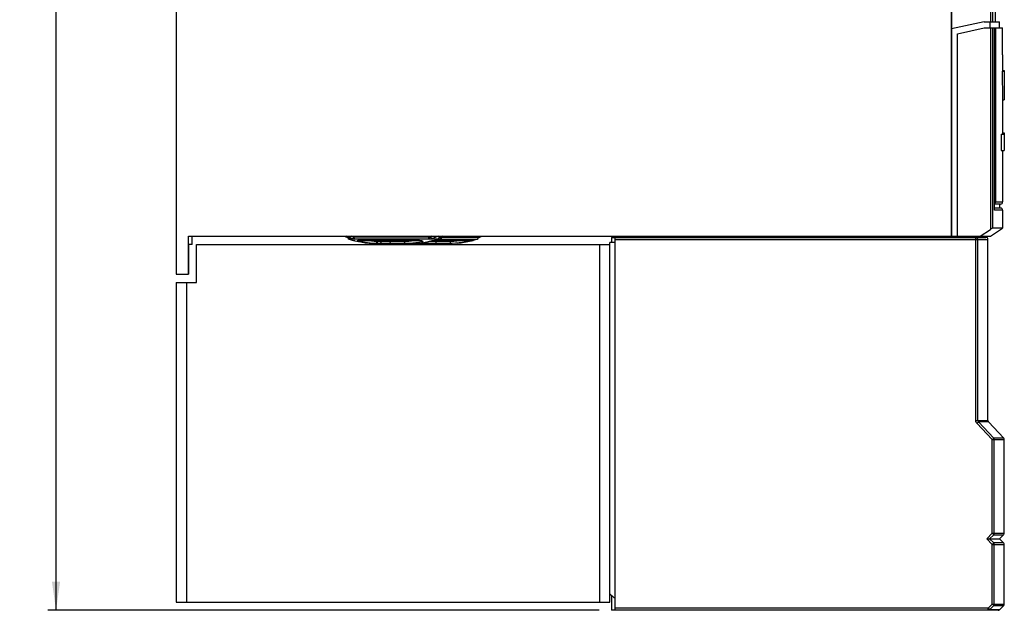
# Model space of a CAD drawing. Extents: x 0 to 594, y 0 to 420.
# Tile 10 of 26: x 218 to 338, y 167 to 239. Entities that reach past the tile are written whole.
import ezdxf

# ---------------------------------------------------------------- set-up
doc = ezdxf.new("R2010")
doc.units = 0
doc.header["$LTSCALE"] = 32.67
doc.layers.get('0').update_dxf_attribs({"linetype": 'CONTINUOUS'})
doc.styles.get("Standard").update_dxf_attribs({"font": 'txt', "width": 0.8})
doc.dimstyles.get("Standard").update_dxf_attribs({"dimtxt": 2.5, "dimasz": 2.5, "dimexe": 1.25, "dimexo": 0.625, "dimtad": 1, "dimcen": 2.5, "dimazin": 3, "dimtfac": 1, "dimtmove": 0, "dimatfit": 3})

# ---------------------------------------------------------------- blocks, each defined once
blk = doc.blocks.new('_FILLED')
at = {"color": 0, "linetype": 'BYBLOCK'}
blk.add_solid([(0, 0), (-1, 0.143), (-1, -0.143)], dxfattribs=at)
blk = doc.blocks.new('*D13')
at = {"color": 2, "linetype": 'CONTINUOUS'}
for p, q in [((235.55, 321.04), (221.39, 321.04)), ((222.39, 321.04), (222.39, 244.04)), ((222.39, 167.04), (222.39, 244.04)), ((288.78, 167.04), (221.39, 167.04))]:
    blk.add_line(p, q, dxfattribs=at)
at = {"color": 2, "linetype": 'CONTINUOUS', "xscale": 3.5, "yscale": 3.5, "zscale": 3.5}
for p, rotation in [((222.39, 321.04), 90), ((222.39, 167.04), 270)]:
    blk.add_blockref('_FILLED', p, dxfattribs=dict(at, rotation=rotation))
at = {"color": 5, "linetype": 'CONTINUOUS', "width": 0.8}
blk.add_text('308', height=3.5, rotation=90, dxfattribs=at).set_placement((221.51, 247.8))

msp = doc.modelspace()

# ---------------------------------------------------------------- linework, layer by layer
at = {"color": 7, "linetype": 'CONTINUOUS'}
for p, q in [((237.095, 308.165), (237.095, 208.165)), ((337.177, 303.04), (337.177, 239.04)), ((331.845, 275.741), (331.845, 212.79)), ((335.845, 239.04), (331.845, 238.163)), ((332.595, 237.578), (335.845, 238.29)), ((335.845, 239.04), (337.695, 239.04)), ((335.845, 238.29), (338.057, 238.29)), ((336.555, 238.29), (336.555, 239.04)), ((337.115, 216.02), (337.115, 238.29)), ((337.695, 238.29), (337.695, 239.04)), ((332.595, 212.79), (332.595, 237.578)), ((338.081, 235.646), (338.067, 236.544)), ((338.095, 234.982), (338.081, 235.646)), ((338.095, 234.982), (338.095, 232.99)), ((338.052, 232.99), (338.295, 232.99)), ((338.052, 232.99), (338.071, 229.49)), ((338.095, 233.064), (338.295, 233.064)), ((338.295, 233.064), (338.295, 229.49)), ((338.071, 229.49), (338.295, 229.49)), ((338.095, 229.49), (338.095, 225.29)), ((337.928, 225.29), (337.907, 223.29)), ((337.928, 225.29), (338.295, 225.29)), ((338.095, 225.44), (338.295, 225.44)), ((338.295, 225.44), (338.295, 223.29)), ((337.907, 223.29), (338.295, 223.29)), ((337.975, 223.29), (337.976, 223.277)), ((337.976, 223.277), (337.979, 223.271)), ((337.979, 223.271), (338.295, 223.271)), ((338.016, 223.279), (338.019, 223.27)), ((338.095, 223.271), (338.095, 216.991)), ((338.295, 223.281), (338.295, 223.271)), ((337.845, 216.741), (337.115, 216.741)), ((337.694, 216.741), (337.694, 216.241)), ((337.115, 216.02), (337.113, 215.991)), ((337.845, 216.241), (337.115, 216.241)), ((338.095, 215.991), (338.095, 213.791)), ((335.326, 212.79), (336.606, 213.64)), ((336.595, 212.79), (338.095, 213.791)), ((338.095, 213.791), (336.863, 213.791)), ((238.595, 208.165), (238.595, 212.79)), ((238.595, 212.79), (336.595, 212.79)), ((239.045, 211.79), (239.045, 212.79)), ((257.645, 212.79), (257.735, 212.753)), ((258.383, 212.485), (258.383, 212.485)), ((258.383, 212.484), (258.387, 212.482)), ((258.731, 212.283), (258.795, 212.274)), ((258.834, 212.274), (258.801, 212.274)), ((258.909, 212.256), (259.359, 212.158)), ((266.8, 212.274), (259.274, 212.274)), ((259.359, 212.158), (259.633, 212.099)), ((260.657, 211.951), (260.716, 211.947)), ((260.711, 211.947), (261.446, 211.916)), ((261.495, 211.916), (261.445, 211.916)), ((261.453, 211.918), (261.54, 211.917)), ((270.549, 211.915), (261.495, 211.916)), ((265.97, 211.915), (266.038, 211.916)), ((266.04, 211.916), (266.787, 211.951)), ((266.787, 211.951), (267.575, 212.065)), ((266.8, 212.274), (266.892, 212.272)), ((267.575, 212.065), (268.177, 212.214)), ((268.177, 212.214), (268.233, 212.229)), ((268.233, 212.229), (268.309, 212.244)), ((273.289, 212.274), (268.638, 212.274)), ((269.336, 212.657), (269.344, 212.661)), ((269.344, 212.661), (269.648, 212.79)), ((270.826, 211.92), (270.462, 211.915)), ((270.549, 211.915), (270.636, 211.916)), ((271.378, 211.947), (270.644, 211.916)), ((271.433, 211.951), (271.373, 211.947)), ((272.457, 212.099), (272.713, 212.154)), ((273.359, 212.283), (273.295, 212.274)), ((273.871, 212.432), (273.359, 212.283)), ((274.045, 212.79), (274.045, 212.67)), ((290.737, 212.04), (290.095, 212.04)), ((290.095, 168.04), (290.095, 212.04)), ((290.295, 212.665), (336.047, 212.665)), ((290.295, 212.665), (290.295, 212.04)), ((290.737, 167.04), (290.737, 212.665)), ((336.297, 190.264), (336.297, 212.415)), ((238.608, 208.165), (238.608, 211.79)), ((239.045, 211.79), (238.608, 211.79)), ((238.624, 208.165), (238.624, 211.79)), ((239.57, 207.155), (239.57, 211.79)), ((239.57, 211.79), (290.095, 211.79)), ((237.095, 208.165), (238.595, 208.165)), ((237.095, 207.155), (237.095, 168.04)), ((237.095, 207.155), (239.57, 207.155)), ((238.624, 208.165), (238.608, 208.165)), ((336.364, 190.093), (338.23, 188.092)), ((338.297, 178.54), (338.297, 187.922)), ((338.289, 178.111), (338.297, 178.54)), ((338.272, 176.469), (338.279, 177.403)), ((338.279, 177.403), (338.289, 178.111)), ((336.141, 175.79), (337.695, 175.79)), ((338.198, 176.292), (337.695, 175.79)), ((337.695, 175.79), (338.198, 175.289)), ((338.297, 173.04), (338.284, 173.789)), ((338.297, 167.804), (338.297, 173.041)), ((290.295, 168.85), (290.295, 167.04)), ((237.095, 168.04), (290.095, 168.04)), ((337.71, 167.114), (338.224, 167.627)), ((337.534, 167.04), (290.295, 167.04))]:
    msp.add_line(p, q, dxfattribs=at)
at = {"color": 9, "linetype": 'CONTINUOUS'}
for p, q in [((336.606, 303.54), (336.606, 239.04)), ((336.863, 303.54), (336.863, 239.04)), ((331.782, 275.705), (331.782, 212.79)), ((336.606, 238.29), (336.606, 213.64)), ((336.863, 238.29), (336.863, 213.791)), ((337.228, 238.29), (337.228, 216.991)), ((337.228, 216.991), (338.095, 216.991)), ((337.113, 215.991), (337.115, 216.02)), ((338.095, 215.991), (337.115, 215.991)), ((257.735, 212.753), (257.815, 212.722)), ((258.175, 212.653), (257.856, 212.79)), ((258.296, 212.606), (258.175, 212.653)), ((258.451, 212.432), (258.219, 212.432)), ((258.319, 212.515), (258.299, 212.521)), ((258.319, 212.515), (258.405, 212.478)), ((258.454, 212.45), (258.383, 212.485)), ((258.405, 212.478), (258.454, 212.45)), ((258.838, 212.45), (258.454, 212.45)), ((258.731, 212.283), (258.77, 212.283)), ((258.77, 212.283), (258.802, 212.279)), ((258.826, 212.67), (258.826, 212.79)), ((267.979, 212.67), (258.826, 212.67)), ((258.853, 212.268), (258.874, 212.264)), ((258.874, 212.264), (258.878, 212.263)), ((267.937, 212.432), (258.983, 212.432)), ((259.214, 212.283), (259.274, 212.274)), ((259.214, 212.283), (266.806, 212.283)), ((259.243, 212.24), (259.333, 212.21)), ((259.52, 212.158), (259.333, 212.21)), ((259.359, 212.158), (259.395, 212.15)), ((259.725, 212.107), (259.52, 212.158)), ((259.64, 212.098), (259.633, 212.099)), ((259.633, 212.099), (259.64, 212.098)), ((260.761, 211.946), (260.464, 211.977)), ((261.632, 212.166), (261.632, 212.274)), ((262.058, 212.165), (262.058, 212.274)), ((263.216, 212.274), (263.216, 212.165)), ((266.369, 211.977), (266.018, 211.944)), ((266.038, 211.916), (266.478, 211.93)), ((266.351, 211.915), (266.357, 211.931)), ((266.478, 211.93), (266.969, 211.972)), ((266.806, 212.283), (266.8, 212.274)), ((266.806, 212.283), (266.941, 212.278)), ((266.946, 212.255), (266.943, 212.267)), ((266.969, 211.972), (267.516, 212.059)), ((267.516, 212.059), (268.242, 212.24)), ((267.979, 212.67), (267.979, 212.79)), ((270.639, 212.165), (267.982, 212.165)), ((268.123, 212.21), (268.177, 212.214)), ((269.238, 212.45), (268.168, 212.45)), ((268.216, 212.753), (268.216, 212.79)), ((268.308, 212.79), (268.216, 212.753)), ((268.242, 212.24), (268.379, 212.263)), ((268.379, 212.263), (268.522, 212.278)), ((268.522, 212.278), (268.661, 212.283)), ((268.661, 212.283), (268.638, 212.274)), ((268.661, 212.283), (273.359, 212.283)), ((268.873, 212.274), (268.873, 212.165)), ((269.599, 212.79), (269.276, 212.653)), ((269.344, 212.661), (269.276, 212.653)), ((269.403, 212.688), (269.376, 212.585)), ((269.403, 212.688), (269.444, 212.675)), ((269.418, 212.432), (273.871, 212.432)), ((269.444, 212.675), (269.493, 212.67)), ((269.493, 212.67), (269.483, 212.568)), ((269.493, 212.67), (269.493, 212.724)), ((269.493, 212.67), (274.045, 212.67)), ((290.737, 212.415), (336.297, 212.415)), ((334.808, 190.264), (334.808, 212.665)), ((335.056, 190.264), (335.056, 212.415)), ((288.87, 168.04), (288.87, 211.79)), ((238.345, 207.155), (238.345, 168.04)), ((334.808, 190.264), (336.297, 190.264)), ((334.944, 189.923), (335.125, 190.093)), ((336.826, 187.922), (334.944, 189.923)), ((336.364, 190.093), (335.125, 190.094)), ((337.007, 188.092), (335.125, 190.094)), ((336.826, 187.922), (337.007, 188.092)), ((336.826, 187.922), (338.297, 187.922)), ((336.826, 176.469), (336.826, 187.922)), ((338.23, 188.092), (337.007, 188.092)), ((337.074, 176.469), (337.074, 187.922)), ((336.141, 175.79), (336.826, 176.469)), ((336.826, 175.112), (336.141, 175.79)), ((336.495, 175.79), (337.001, 176.292)), ((337.001, 175.289), (336.495, 175.79)), ((336.826, 176.469), (338.272, 176.469)), ((336.826, 176.469), (337.001, 176.292)), ((337.001, 176.292), (338.198, 176.292)), ((336.826, 175.112), (337.001, 175.289)), ((336.826, 175.112), (338.272, 175.112)), ((336.826, 167.804), (336.826, 175.112)), ((338.198, 175.289), (337.001, 175.289)), ((337.074, 167.804), (337.074, 175.112)), ((336.308, 167.29), (290.737, 167.29)), ((336.308, 167.29), (336.826, 167.804)), ((336.308, 167.29), (336.483, 167.114)), ((336.308, 167.04), (336.308, 167.29)), ((336.483, 167.114), (337.001, 167.627)), ((336.826, 167.804), (338.297, 167.804)), ((337.001, 167.627), (336.826, 167.804)), ((337.001, 167.627), (338.224, 167.627)), ((337.71, 167.114), (336.483, 167.114))]:
    msp.add_line(p, q, dxfattribs=at)
at = {"color": 7, "linetype": 'CONTINUOUS'}
for points in [[(338.067, 236.544), (338.058, 237.683), (338.057, 238.29)], [(337.115, 216.799), (337.152, 216.831), (337.191, 216.882), (337.216, 216.936), (337.228, 216.991)], [(336.863, 213.791), (336.838, 213.781), (336.785, 213.752), (336.706, 213.704), (336.606, 213.64)], [(257.735, 212.753), (258.329, 212.509), (258.364, 212.493), (258.383, 212.484)], [(258.811, 212.276), (258.812, 212.276), (258.818, 212.274), (258.833, 212.272), (258.853, 212.268)], [(258.853, 212.268), (258.878, 212.263), (258.909, 212.256)], [(259.633, 212.099), (260.186, 212.003), (260.657, 211.951)], [(259.64, 212.098), (260.017, 212.028), (260.43, 211.973), (260.657, 211.951)], [(260.716, 211.947), (260.862, 211.937), (261.264, 211.92)], [(266.892, 212.272), (266.972, 212.265), (267.035, 212.255)], [(267.035, 212.255), (267.077, 212.246), (267.089, 212.242)], [(268.309, 212.244), (268.403, 212.259), (268.509, 212.269)], [(268.509, 212.269), (268.619, 212.274), (268.638, 212.274)], [(269.309, 212.648), (269.302, 212.64), (269.305, 212.641), (269.336, 212.657)], [(271.373, 211.947), (271.228, 211.937), (270.826, 211.92)], [(271.433, 211.951), (271.904, 212.003), (272.457, 212.099)], [(272.449, 212.098), (272.073, 212.028), (271.66, 211.973), (271.433, 211.951)], [(272.713, 212.154), (273.165, 212.253), (273.202, 212.261), (273.231, 212.267), (273.255, 212.271), (273.271, 212.274)], [(274.037, 212.622), (274.346, 212.749), (274.445, 212.79)], [(338.198, 176.292), (338.238, 176.344), (338.263, 176.404), (338.272, 176.469)], [(338.272, 175.112), (338.263, 175.177), (338.238, 175.237), (338.198, 175.289)], [(338.284, 173.789), (338.275, 174.624), (338.272, 175.112)]]:
    msp.add_lwpolyline(points, dxfattribs=at)
at = {"color": 9, "linetype": 'CONTINUOUS'}
for points in [[(258.175, 212.653), (258.251, 212.663), (258.326, 212.712), (258.385, 212.79)], [(258.838, 212.45), (258.718, 212.477), (258.581, 212.514), (258.436, 212.558), (258.296, 212.606)], [(258.451, 212.432), (258.363, 212.484), (258.353, 212.498)], [(258.454, 212.45), (258.466, 212.437), (258.451, 212.432)], [(258.754, 212.688), (258.695, 212.715), (258.626, 212.751), (258.562, 212.79)], [(258.838, 212.45), (258.786, 212.5), (258.756, 212.585), (258.754, 212.688)], [(258.826, 212.67), (258.796, 212.675), (258.754, 212.688)], [(258.77, 212.283), (258.804, 212.278), (258.833, 212.272)], [(258.983, 212.432), (258.901, 212.484), (258.846, 212.568), (258.826, 212.67)], [(258.983, 212.432), (258.921, 212.437), (258.838, 212.45)], [(259.214, 212.283), (259.183, 212.278), (259.192, 212.263), (259.243, 212.24)], [(259.478, 212.274), (259.452, 212.247), (259.392, 212.215), (259.333, 212.21)], [(260.464, 211.977), (260.195, 212.015), (259.95, 212.059), (259.725, 212.107)], [(261.632, 212.166), (261.276, 212.175), (260.956, 212.196), (260.668, 212.226), (260.405, 212.263), (260.341, 212.274)], [(261.445, 211.916), (261.088, 211.925), (260.862, 211.937)], [(261.453, 211.916), (261.521, 211.934), (261.579, 211.989)], [(261.54, 211.915), (261.592, 211.935), (261.635, 211.989)], [(261.579, 211.989), (261.618, 212.07), (261.632, 212.166)], [(264.982, 212.165), (261.653, 212.166), (261.632, 212.166)], [(261.635, 211.989), (261.664, 212.07), (261.675, 212.165)], [(262.307, 211.915), (262.212, 211.935), (262.131, 211.989), (262.077, 212.07), (262.058, 212.165)], [(263.393, 211.915), (263.326, 211.935), (263.268, 211.989), (263.23, 212.07), (263.216, 212.165)], [(266.55, 212.274), (266.191, 212.226), (265.842, 212.193), (265.525, 212.176), (265.24, 212.168), (264.982, 212.165)], [(265.158, 211.915), (265.091, 211.935), (265.033, 211.989), (264.995, 212.07), (264.982, 212.165)], [(266.018, 211.944), (265.701, 211.926), (265.416, 211.918), (265.158, 211.915)], [(267.109, 212.098), (266.741, 212.028), (266.369, 211.977)], [(266.941, 212.278), (267.062, 212.264), (267.161, 212.242), (267.228, 212.214), (267.257, 212.182), (267.244, 212.15), (267.192, 212.121), (267.109, 212.098)], [(267.109, 212.098), (267.044, 212.123), (266.987, 212.178), (266.946, 212.255)], [(267.937, 212.432), (267.959, 212.484), (267.974, 212.568), (267.979, 212.67)], [(268.168, 212.45), (268.126, 212.444), (268.083, 212.44), (268.038, 212.436), (267.99, 212.433), (267.937, 212.432)], [(268.093, 212.688), (268.073, 212.682), (268.051, 212.678), (268.029, 212.674), (268.005, 212.671), (267.979, 212.67)], [(268.216, 212.753), (268.159, 212.715), (268.093, 212.688)], [(268.168, 212.45), (268.14, 212.5), (268.114, 212.585), (268.093, 212.688)], [(268.416, 212.515), (268.3, 212.478), (268.168, 212.45)], [(268.416, 212.515), (268.351, 212.542), (268.291, 212.596), (268.245, 212.669), (268.216, 212.753)], [(269.088, 212.79), (268.923, 212.722), (268.416, 212.515)], [(268.696, 211.915), (268.764, 211.935), (268.821, 211.989), (268.86, 212.07), (268.873, 212.165)], [(269.276, 212.653), (269.187, 212.606), (269.138, 212.558), (269.133, 212.514), (269.168, 212.477), (269.238, 212.45)], [(269.376, 212.585), (269.317, 212.5), (269.238, 212.45)], [(269.238, 212.45), (269.32, 212.437), (269.418, 212.432)], [(269.483, 212.568), (269.457, 212.484), (269.418, 212.432)], [(270.462, 211.915), (270.529, 211.935), (270.587, 211.989)], [(270.587, 211.989), (270.625, 212.07), (270.639, 212.165)], [(272.207, 212.274), (271.811, 212.221), (271.389, 212.186), (270.996, 212.17), (270.639, 212.165)], [(272.457, 212.099), (272.508, 212.123), (272.554, 212.178), (272.579, 212.255), (272.58, 212.274)], [(335.056, 212.415), (335.037, 212.511), (334.983, 212.592), (334.903, 212.647), (334.808, 212.665)], [(334.944, 189.923), (334.87, 190.024), (334.824, 190.14), (334.808, 190.264)], [(335.125, 190.094), (335.087, 190.144), (335.064, 190.202), (335.056, 190.264)], [(337.074, 187.922), (337.071, 187.961), (337.06, 188.004), (337.04, 188.048), (337.007, 188.092)], [(337.001, 176.292), (337.028, 176.324), (337.051, 176.364), (337.067, 176.413), (337.074, 176.469)], [(337.074, 175.112), (337.07, 175.153), (337.059, 175.198), (337.036, 175.244), (337.001, 175.289)], [(337.074, 167.804), (337.065, 167.739), (337.04, 167.679), (337.001, 167.627)], [(336.483, 167.114), (336.432, 167.074), (336.372, 167.049), (336.308, 167.04)]]:
    msp.add_lwpolyline(points, dxfattribs=at)
at = {"color": 7, "linetype": 'CONTINUOUS'}
for centre, radius, start, end in [((337.845, 216.991), 0.25, 270, 360), ((337.845, 215.991), 0.25, 0, 90), ((258.295, 212.67), 0.25, 191.19363, 252.31167), ((261.54, 222.845), 10.93, 252.31167, 255.10654), ((273.795, 212.67), 0.25, 287.68833, 360), ((336.047, 212.415), 0.25, 0, 90), ((336.547, 190.264), 0.25, 180, 222.99206), ((338.047, 187.922), 0.25, 0, 42.99206), ((292.345, 171.04), 3, 221.40962, 237.59214), ((338.047, 167.804), 0.25, 314.99998, 360), ((337.534, 167.29), 0.25, 270, 314.99998)]:
    msp.add_arc(centre, radius, start, end, dxfattribs=at)

# ---------------------------------------------------------------- dimensions: what is measured, and where the dimension line sits
at = {"color": 2, "linetype": 'CONTINUOUS'}
dim = msp.add_linear_dim(base=(222.386, 167.04), p1=(235.555, 321.04), p2=(288.776, 167.04), angle=270, dimstyle='Standard', dxfattribs=at)
dim.commit()
dim.dimension.update_dxf_attribs({"geometry": '*D13', "text_midpoint": (219.761, 252.001), "dimtype": 128})

doc.saveas('drawing.dxf')
